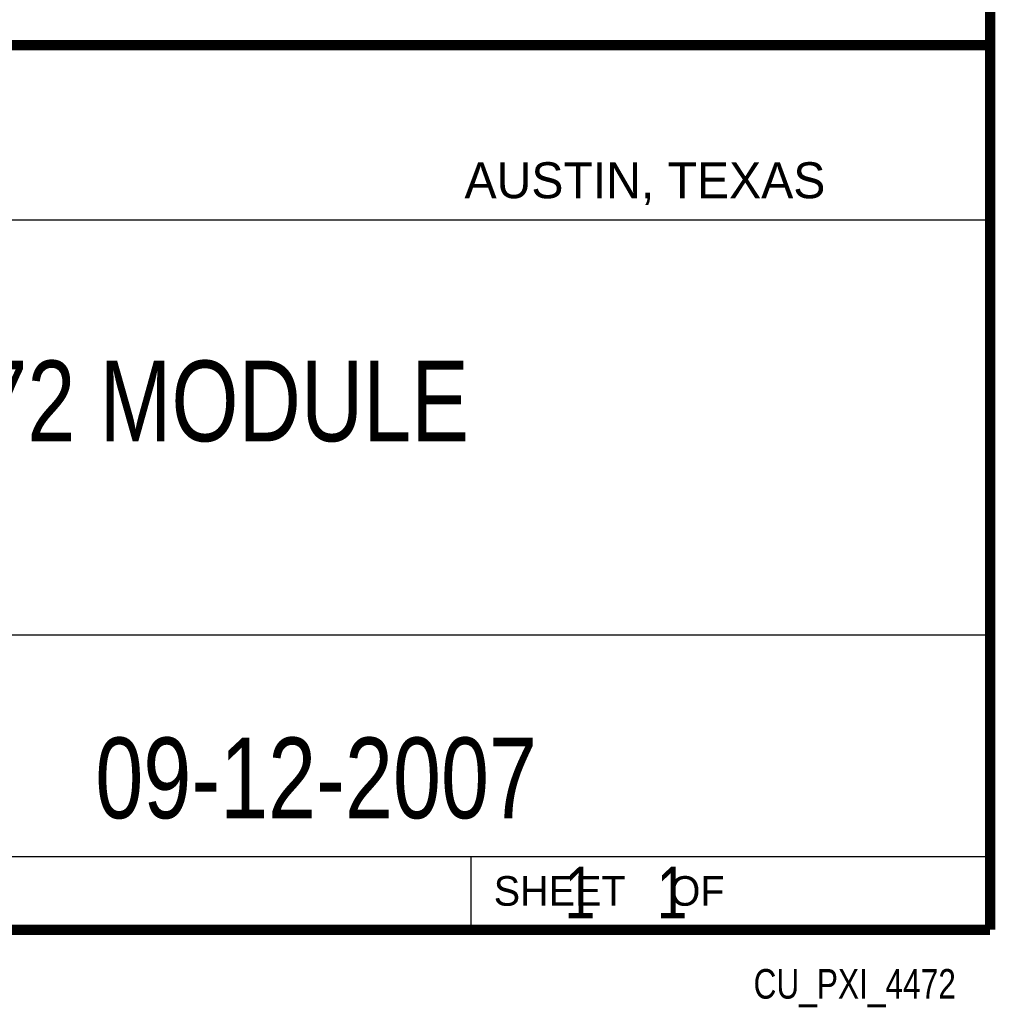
# Model space of a CAD drawing. Header units: inches. Extents: x 0.2 to 16.8, y 0.1 to 10.8.
# Tile 8 of 9: x 14.9 to 16.8, y 0.1 to 2. Entities that reach past the tile are written whole.
import ezdxf
from ezdxf.enums import TextEntityAlignment as Align

# ---------------------------------------------------------------- set-up
doc = ezdxf.new("R2010")
doc.units = ezdxf.units.IN
doc.header["$LTSCALE"] = 0.935
doc.header["$MEASUREMENT"] = 0
doc.layers.get('0').update_dxf_attribs({"linetype": 'CONTINUOUS'})
doc.styles.get("Standard").update_dxf_attribs({"font": 'txt', "width": 0.8})

msp = doc.modelspace()

# ---------------------------------------------------------------- linework, layer by layer
at = {"color": 2, "linetype": 'CONTINUOUS'}
for p, q in [((13.0652, 1.9695), (16.745, 1.9695)), ((16.745, 1.9695), (16.745, 0.2605)), ((13.0653, 1.6329), (16.75, 1.6329)), ((13.0652, 0.8295), (16.745, 0.8295)), ((13.0652, 0.4005), (16.745, 0.4005)), ((15.745, 0.4005), (15.745, 0.2605)), ((13.0652, 0.2605), (16.745, 0.2605)), ((15.7462, 0.2607), (16.7462, 0.2607)), ((15.7462, 0.2607), (15.7462, 0.2602)), ((15.7462, 0.2602), (16.7462, 0.2602)), ((16.7462, 0.2607), (16.7462, 0.2602))]:
    msp.add_line(p, q, dxfattribs=at)
at = {"color": 7, "linetype": 'CONTINUOUS', "const_width": 0.02}
for points in [[(16.75, 0.2586), (16.75, 10.7586)], [(11.4718, 1.9702), (16.75, 1.9707)], [(0.25, 0.2586), (16.75, 0.2586)]]:
    msp.add_lwpolyline(points, dxfattribs=at)

# ---------------------------------------------------------------- texts
at = {"color": 2, "linetype": 'CONTINUOUS'}
for s, height, p in [('AUSTIN, TEXAS', 0.069617, (15.7327, 1.6745)), ('SHEET    OF', 0.057262, (15.7892, 0.3052))]:
    msp.add_text(s, height=height, dxfattribs=at).set_placement(p)
at = {"color": 2, "linetype": 'CONTINUOUS', "width": 0.8}
msp.add_text('CU_PXI_4472', height=0.057262, dxfattribs=at).set_placement((16.6837, 0.1254), align=Align.RIGHT)
at = {"color": 7, "linetype": 'CONTINUOUS'}
for s, insert, char_height, width, attachment_point in [('NI PXI-4472 MODULE\\P ', (14.9051, 1.3603), 0.15625, 2.25, 2), ('09-12-2007 ', (15.4455, 0.6307), 0.15625, 1.375, 2), ('    1    1', (15.8075, 0.3805), 0.1, 0.8, 1)]:
    msp.add_mtext(s, dxfattribs=dict(at, insert=insert, char_height=char_height, width=width, attachment_point=attachment_point))

doc.saveas('drawing.dxf')
